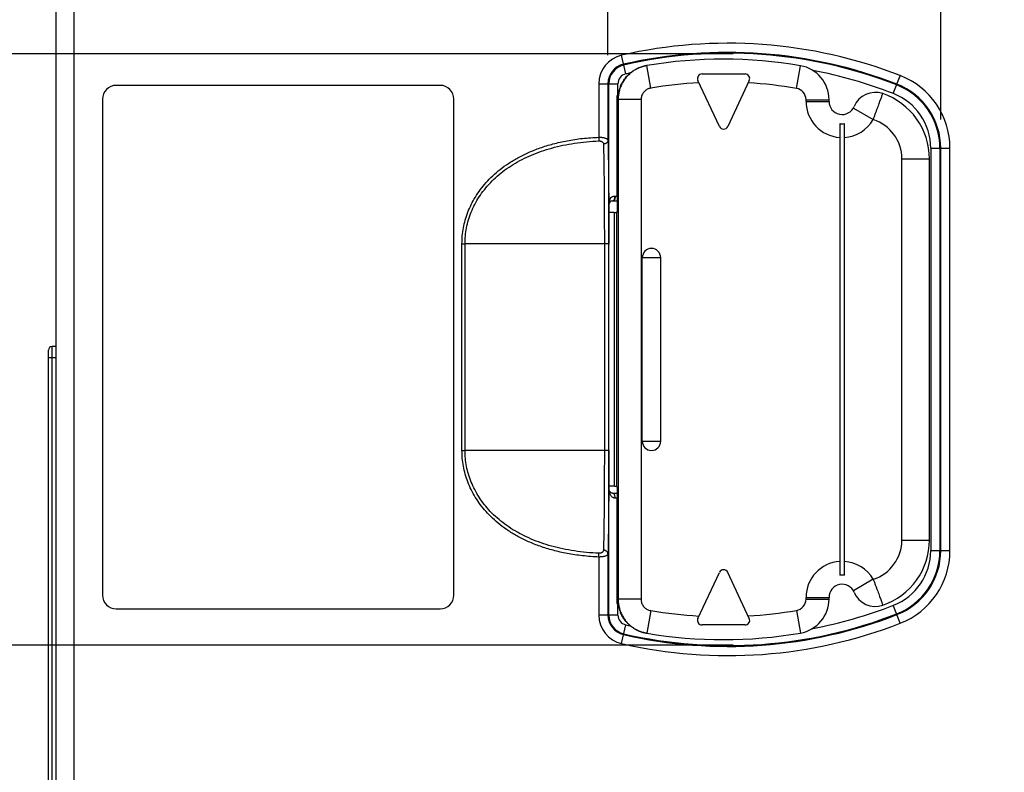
# Model space of a CAD drawing. Header units: inches. Extents: x 0 to 22, y 0 to 17.
# Tile 10 of 14: x 10.2 to 12.4, y 9.7 to 11.3. Entities that reach past the tile are written whole.
import ezdxf

# ---------------------------------------------------------------- set-up
doc = ezdxf.new("R2010")
doc.units = ezdxf.units.IN
doc.header["$LTSCALE"] = 1.21
doc.header["$MEASUREMENT"] = 0
doc.layers.get('0').update_dxf_attribs({"linetype": 'CONTINUOUS'})
doc.layers.add('DIMENSIONS', color=7, linetype='CONTINUOUS')
doc.styles.get("Standard").update_dxf_attribs({"font": 'txt', "width": 0.8})
doc.dimstyles.new('DIMSTYLE_1', dxfattribs={"dimtxt": 0.125, "dimasz": 0.18, "dimexe": 0.18, "dimexo": 0.0625, "dimgap": 0.09, "dimtad": 0, "dimtih": 1, "dimtoh": 1, "dimdec": 3, "dimzin": 4, "dimdsep": 46, "dimtxsty": 'STANDARD', "dimblk": '_FILLED', "dimblk1": '_FILLED', "dimblk2": '_FILLED', "dimcen": 0.09, "dimadec": 0, "dimazin": 0, "dimtp": 0.01, "dimtm": 0.01, "dimtfac": 1, "dimtdec": 3, "dimtofl": 0, "dimtmove": 0, "dimatfit": 3, "dimldrblk": '_FILLED', "dimfxl": 1, "dimtolj": 1, "dimtzin": 4, "dimarcsym": 0})

# ---------------------------------------------------------------- blocks, each defined once
blk = doc.blocks.new('_FILLED')
at = {"color": 0, "linetype": 'BYBLOCK'}
blk.add_solid([(0, 0), (-1, 0.174), (-1, -0.174)], dxfattribs=at)
blk = doc.blocks.new('*D1')
at = {"layer": 'DIMENSIONS', "color": 2, "linetype": 'CONTINUOUS'}
for p, q in [((10.4099, 12.2023), (8.6546, 12.2023)), ((8.7796, 12.2023), (8.7796, 9.5312)), ((8.7796, 8.0702), (8.7796, 9.2812)), ((10.2897, 8.0702), (8.6546, 8.0702))]:
    blk.add_line(p, q, dxfattribs=at)
at = {"layer": 'DIMENSIONS', "color": 2, "linetype": 'CONTINUOUS', "xscale": 0.18, "yscale": 0.18, "zscale": 0.18}
for p, rotation in [((8.7796, 12.2023), 90), ((8.7796, 8.0702), 270)]:
    blk.add_blockref('_FILLED', p, dxfattribs=dict(at, rotation=rotation))
at = {"layer": 'DIMENSIONS', "color": 2, "linetype": 'CONTINUOUS', "width": 0.8}
for s, p in [('[', (8.6921, 9.3437)), (']', (9.3921, 9.3437)), ('4.132', (8.0671, 9.3437)), ('104.96', (8.7921, 9.3437))]:
    blk.add_text(s, height=0.125, dxfattribs=at).set_placement(p)
blk = doc.blocks.new('*D6')
at = {"layer": 'DIMENSIONS', "color": 2, "linetype": 'CONTINUOUS'}
for p, q in [((11.4975, 11.2709), (11.4975, 14.5773)), ((12.2218, 11.1304), (12.2218, 14.5773)), ((11.4975, 14.4523), (11.1375, 14.4523)), ((12.2218, 14.4523), (12.5857, 14.4523))]:
    blk.add_line(p, q, dxfattribs=at)
at = {"layer": 'DIMENSIONS', "color": 2, "linetype": 'CONTINUOUS', "xscale": 0.18, "yscale": 0.18, "zscale": 0.18}
blk.add_blockref('_FILLED', (11.4975, 14.4523), dxfattribs=at)
at = {"layer": 'DIMENSIONS', "color": 2, "linetype": 'CONTINUOUS', "xscale": 0.18, "yscale": 0.18, "zscale": 0.18, "rotation": 180}
blk.add_blockref('_FILLED', (12.2218, 14.4523), dxfattribs=at)
at = {"layer": 'DIMENSIONS', "color": 2, "linetype": 'CONTINUOUS', "width": 0.8}
for s, p in [('.724', (12.6482, 14.3898)), ('[', (13.1732, 14.3898)), ('18.4', (13.2732, 14.3898)), (']', (13.6732, 14.3898))]:
    blk.add_text(s, height=0.125, dxfattribs=at).set_placement(p)
blk = doc.blocks.new('*D7')
at = {"layer": 'DIMENSIONS', "color": 2, "linetype": 'CONTINUOUS'}
for p, q in [((10.2966, 12.2569), (10.2966, 13.8273)), ((11.4975, 11.2709), (11.4975, 13.8273)), ((10.2966, 13.7023), (9.9602, 13.7023)), ((11.4975, 13.7023), (11.8575, 13.7023))]:
    blk.add_line(p, q, dxfattribs=at)
at = {"layer": 'DIMENSIONS', "color": 2, "linetype": 'CONTINUOUS', "xscale": 0.18, "yscale": 0.18, "zscale": 0.18}
blk.add_blockref('_FILLED', (10.2966, 13.7023), dxfattribs=at)
at = {"layer": 'DIMENSIONS', "color": 2, "linetype": 'CONTINUOUS', "xscale": 0.18, "yscale": 0.18, "zscale": 0.18, "rotation": 179.999998}
blk.add_blockref('_FILLED', (11.4975, 13.7023), dxfattribs=at)
at = {"layer": 'DIMENSIONS', "color": 2, "linetype": 'CONTINUOUS', "width": 0.8}
for s, p in [('1.201', (8.6727, 13.6398)), ('[', (9.2977, 13.6398)), ('30.5', (9.3977, 13.6398)), (']', (9.7977, 13.6398))]:
    blk.add_text(s, height=0.125, dxfattribs=at).set_placement(p)
blk = doc.blocks.new('*D8')
at = {"layer": 'DIMENSIONS', "color": 2, "linetype": 'CONTINUOUS'}
for p, q in [((10.4099, 12.2023), (9.4046, 12.2023)), ((9.5296, 12.2023), (9.5296, 11.8631)), ((9.5296, 11.2739), (9.5296, 11.6131)), ((11.7697, 11.2739), (9.4046, 11.2739))]:
    blk.add_line(p, q, dxfattribs=at)
at = {"layer": 'DIMENSIONS', "color": 2, "linetype": 'CONTINUOUS', "xscale": 0.18, "yscale": 0.18, "zscale": 0.18}
for p, rotation in [((9.5296, 12.2023), 90), ((9.5296, 11.2739), 270)]:
    blk.add_blockref('_FILLED', p, dxfattribs=dict(at, rotation=rotation))
at = {"layer": 'DIMENSIONS', "color": 2, "linetype": 'CONTINUOUS', "width": 0.8}
for s, p in [('[', (9.4421, 11.6756)), (']', (10.0421, 11.6756)), ('.928', (8.9171, 11.6756)), ('23.58', (9.5421, 11.6756))]:
    blk.add_text(s, height=0.125, dxfattribs=at).set_placement(p)
blk = doc.blocks.new('*D9')
at = {"layer": 'DIMENSIONS', "color": 2, "linetype": 'CONTINUOUS'}
for p, q in [((11.7697, 11.2739), (9.4046, 11.2739)), ((9.5296, 11.2739), (9.5296, 10.7549)), ((9.5296, 9.986), (9.5296, 10.5049)), ((11.7697, 9.986), (9.4046, 9.986))]:
    blk.add_line(p, q, dxfattribs=at)
at = {"layer": 'DIMENSIONS', "color": 2, "linetype": 'CONTINUOUS', "xscale": 0.18, "yscale": 0.18, "zscale": 0.18}
for p, rotation in [((9.5296, 11.2739), 90), ((9.5296, 9.986), 270)]:
    blk.add_blockref('_FILLED', p, dxfattribs=dict(at, rotation=rotation))
at = {"layer": 'DIMENSIONS', "color": 2, "linetype": 'CONTINUOUS', "width": 0.8}
for s, p in [('1.288', (8.8671, 10.5674)), ('[', (9.4921, 10.5674)), ('32.71', (9.5921, 10.5674)), (']', (10.0921, 10.5674))]:
    blk.add_text(s, height=0.125, dxfattribs=at).set_placement(p)

msp = doc.modelspace()

# ---------------------------------------------------------------- linework, layer by layer
at = {"color": 7, "linetype": 'CONTINUOUS'}
for p, q in [((10.2966, 8.0805), (10.2966, 12.1944)), ((10.3354, 8.1193), (10.3354, 12.1556)), ((11.5363, 11.2297), (11.5269, 11.2704)), ((11.5822, 11.2481), (11.5815, 11.248)), ((11.5905, 11.1988), (11.5822, 11.2481)), ((11.9078, 11.1984), (11.9162, 11.2477)), ((11.7401, 11.1153), (11.6933, 11.2157)), ((11.7023, 11.2299), (11.796, 11.2299)), ((11.805, 11.2157), (11.7582, 11.1153)), ((12.1186, 11.1871), (12.1337, 11.226)), ((11.1322, 11.2049), (10.4272, 11.2049)), ((11.4775, 11.2084), (11.4775, 11.0919)), ((11.4775, 11.2084), (11.5192, 11.2084)), ((11.4975, 11.2084), (11.4975, 11.0849)), ((11.4993, 10.9432), (11.4993, 11.2084)), ((11.5192, 11.185), (11.5192, 11.2084)), ((10.3972, 11.1749), (10.3972, 10.0949)), ((11.1622, 10.0949), (11.1622, 11.1749)), ((11.5172, 11.1823), (11.5189, 11.1849)), ((11.5172, 10.9637), (11.5172, 11.1823)), ((11.5189, 11.174), (11.5189, 11.1849)), ((11.5189, 11.1849), (11.5197, 11.1849)), ((11.5197, 11.1741), (11.5189, 11.174)), ((11.5197, 11.1741), (11.5197, 10.0858)), ((11.5696, 11.1741), (11.5197, 11.1741)), ((11.5696, 11.1741), (11.5696, 10.0858)), ((11.9286, 11.1699), (11.9286, 11.1737)), ((11.9286, 11.1737), (11.9786, 11.1737)), ((11.9286, 11.1699), (11.9786, 11.1699)), ((11.9786, 11.1699), (11.9786, 11.1737)), ((12.0317, 11.1556), (12.075, 11.1305)), ((12.0021, 11.1217), (12.0021, 10.1382)), ((12.0121, 10.1382), (12.0121, 11.1217)), ((11.4775, 11.0919), (11.4778, 11.0838)), ((12.2001, 11.0679), (12.2001, 10.1919)), ((12.2001, 11.0679), (12.2418, 11.0679)), ((12.2201, 11.0679), (12.2201, 10.1919)), ((12.2218, 10.1919), (12.2218, 11.0679)), ((12.2418, 10.1919), (12.2418, 11.0679)), ((12.1372, 10.2149), (12.1372, 11.0449)), ((12.1372, 11.0449), (12.1972, 11.0449)), ((12.1972, 10.2149), (12.1972, 11.0449)), ((11.5022, 10.9525), (11.5023, 10.9526)), ((11.5089, 10.9536), (11.5083, 10.9536)), ((11.5083, 10.9536), (11.5083, 10.9536)), ((11.5089, 10.9536), (11.5098, 10.9537)), ((11.5089, 10.9536), (11.5089, 10.9536)), ((11.5098, 10.9537), (11.5172, 10.9537)), ((11.5172, 10.9622), (11.5172, 10.9299)), ((11.4993, 10.9432), (11.4994, 10.9434)), ((11.4994, 10.9434), (11.4994, 10.9438)), ((11.4994, 10.9434), (11.4994, 10.9434)), ((11.4994, 10.3265), (11.4994, 10.9434)), ((11.5007, 10.9482), (11.5006, 10.9481)), ((11.5016, 10.9507), (11.5018, 10.9514)), ((11.5111, 10.9281), (11.4994, 10.9281)), ((11.5111, 10.9281), (11.5111, 10.3318)), ((11.5172, 10.9299), (11.5161, 10.9284)), ((11.5161, 10.9284), (11.5161, 10.3315)), ((11.1797, 10.4099), (11.1797, 10.8599)), ((11.1797, 10.8599), (11.1863, 10.8599)), ((11.1863, 10.4099), (11.1863, 10.8599)), ((11.4896, 10.8599), (11.4896, 10.41)), ((11.4994, 10.8599), (11.4896, 10.8599)), ((11.5722, 10.4299), (11.5722, 10.8299)), ((11.5722, 10.8299), (11.6122, 10.8299)), ((11.6122, 10.4299), (11.6122, 10.8299)), ((10.2874, 8.8201), (10.2874, 10.6362)), ((10.2966, 10.6362), (10.2874, 10.6362)), ((10.2796, 8.828), (10.2796, 10.6284)), ((10.2796, 10.6126), (10.2966, 10.6126)), ((11.5722, 10.4299), (11.6122, 10.4299)), ((11.1797, 10.4099), (11.1863, 10.4099)), ((11.4994, 10.4099), (11.4896, 10.4099)), ((11.5111, 10.3318), (11.4994, 10.3318)), ((11.5172, 10.3299), (11.5161, 10.3315)), ((11.4993, 10.0515), (11.4993, 10.3267)), ((11.4993, 10.3267), (11.4994, 10.3265)), ((11.4995, 10.3253), (11.4994, 10.3265)), ((11.4994, 10.3265), (11.4994, 10.3265)), ((11.5008, 10.3216), (11.5007, 10.3217)), ((11.5172, 10.3162), (11.5098, 10.3162)), ((11.5172, 10.3299), (11.5172, 10.3076)), ((11.5172, 10.0776), (11.5172, 10.3062)), ((12.1372, 10.2149), (12.1972, 10.2149)), ((11.4775, 10.1779), (11.4778, 10.1861)), ((11.4975, 10.185), (11.4975, 10.0515)), ((12.2001, 10.1919), (12.2418, 10.1919)), ((11.4775, 10.1779), (11.4775, 10.0515)), ((11.6933, 10.0442), (11.7401, 10.1445)), ((11.805, 10.0442), (11.7582, 10.1445)), ((12.075, 10.1293), (12.0317, 10.1043)), ((11.5189, 10.0749), (11.5172, 10.0776)), ((11.5189, 10.0859), (11.5189, 10.0749)), ((11.5189, 10.0859), (11.5197, 10.0858)), ((11.5189, 10.0749), (11.5197, 10.0749)), ((11.5192, 10.0515), (11.5192, 10.0749)), ((11.5696, 10.0858), (11.5197, 10.0858)), ((11.9286, 10.0862), (11.9286, 10.0899)), ((11.9286, 10.0899), (11.9786, 10.0899)), ((11.9286, 10.0862), (11.9786, 10.0862)), ((11.9786, 10.0862), (11.9786, 10.0899)), ((10.4272, 10.0649), (11.1322, 10.0649)), ((11.5905, 10.0611), (11.5822, 10.0118)), ((11.9078, 10.0615), (11.9162, 10.0122)), ((12.1337, 10.0339), (12.1186, 10.0728)), ((11.5192, 10.0515), (11.4775, 10.0515)), ((11.5269, 9.9895), (11.5363, 10.0302)), ((11.5815, 10.0119), (11.5822, 10.0118)), ((11.796, 10.0299), (11.7023, 10.0299))]:
    msp.add_line(p, q, dxfattribs=at)
for points in [[(11.5018, 10.9514), (11.502, 10.9521), (11.5022, 10.9525)], [(11.5023, 10.9526), (11.5023, 10.9526), (11.5025, 10.9527), (11.5031, 10.953), (11.5041, 10.9532), (11.5053, 10.9534), (11.5069, 10.9535), (11.5083, 10.9536)], [(11.4994, 10.9438), (11.4996, 10.9452), (11.4999, 10.9464), (11.5003, 10.9475), (11.5006, 10.9481)], [(11.5006, 10.9481), (11.5013, 10.9497), (11.5016, 10.9507)], [(11.5001, 10.323), (11.4997, 10.3241), (11.4995, 10.3253)], [(11.5008, 10.3216), (11.5005, 10.3221), (11.5001, 10.323)], [(11.5098, 10.3162), (11.5092, 10.3162), (11.5083, 10.3163)]]:
    msp.add_lwpolyline(points, dxfattribs=at)
for centre, radius, start, end in [((11.7582, 10.2619), 1.0347, 68.7151, 102.9136), ((11.7582, 10.2619), 1.0147, 68.7151, 102.9136), ((11.7582, 10.2619), 1.0129, 68.7151, 102.9136), ((11.5412, 11.2084), 0.0637, 102.9136, 180), ((11.7479, 10.2619), 1, 80.3094, 99.5341), ((11.5412, 11.2084), 0.0437, 102.9136, 180), ((11.5412, 11.2084), 0.0419, 102.9136, 180), ((11.7582, 10.2619), 0.9929, 102.3318, 102.9136), ((11.9036, 11.1737), 0.075, 0, 80.3094), ((11.7582, 10.2619), 0.9929, 68.7151, 79.2675), ((11.5412, 11.2084), 0.0219, 102.9136, 180), ((11.7479, 10.2619), 0.95, 93.1456, 99.5341), ((11.7023, 11.2199), 0.01, 90, 205), ((11.796, 11.2199), 0.01, 335, 90), ((11.7479, 10.2619), 0.95, 80.3094, 86.7016), ((12.0722, 11.0679), 0.1697, 0, 68.7151), ((10.4272, 11.1749), 0.03, 90, 180), ((11.1322, 11.1749), 0.03, 0, 90), ((11.9036, 11.1737), 0.025, 0, 80.3094), ((12.0794, 11.1396), 0.05, 71.1575, 157.2483), ((12.0722, 11.0679), 0.1479, 0, 68.7151), ((12.0722, 11.0679), 0.1497, 0, 68.7151), ((12.0071, 11.1699), 0.0785, 180, 266.3481), ((12.0071, 11.1699), 0.0285, 180, 337.2483), ((12.0472, 11.0449), 0.15, 0, 71.1575), ((12.0722, 11.0679), 0.1279, 0, 68.7151), ((12.0071, 11.1699), 0.0785, 273.6519, 329.8724), ((12.0472, 11.0449), 0.09, 0, 72.0075), ((11.7492, 11.1196), 0.01, 205, 335), ((12.0071, 11.1699), 0.0485, 264.0827, 275.9173), ((11.5922, 10.8299), 0.02, 0, 180), ((10.2874, 10.6284), 0.00787, 90, 180), ((11.5922, 10.4299), 0.02, 180, 360), ((12.0472, 10.2149), 0.09, 287.9925, 360), ((12.0472, 10.2149), 0.15, 288.8425, 360), ((12.0722, 10.1919), 0.1279, 291.2849, 360), ((12.0722, 10.1919), 0.1479, 291.2849, 360), ((12.0722, 10.1919), 0.1497, 291.2849, 360), ((12.0722, 10.1919), 0.1697, 291.2849, 360), ((12.0071, 10.0899), 0.0785, 93.6519, 180), ((12.0071, 10.0899), 0.0785, 30.1276, 86.3481), ((11.7492, 10.1403), 0.01, 25, 155), ((12.0071, 10.0899), 0.0485, 84.0827, 95.9173), ((12.0071, 10.0899), 0.0285, 22.7517, 180), ((10.4272, 10.0949), 0.03, 180, 270), ((11.1322, 10.0949), 0.03, 270, 360), ((12.0794, 10.1203), 0.05, 202.7517, 288.8425), ((11.9036, 10.0862), 0.025, 279.6906, 360), ((11.9036, 10.0862), 0.075, 279.6906, 360), ((11.7582, 10.9979), 1.0147, 257.0864, 291.2849), ((11.7582, 10.9979), 1.0129, 257.0864, 291.2849), ((11.7479, 10.998), 0.95, 260.4659, 266.8544), ((11.7479, 10.998), 0.95, 273.2984, 279.6906), ((11.7582, 10.9979), 0.9929, 280.7325, 291.2849), ((11.5412, 10.0515), 0.0637, 180, 257.0864), ((11.5412, 10.0515), 0.0437, 180, 257.0864), ((11.5412, 10.0515), 0.0419, 180, 257.0864), ((11.5412, 10.0515), 0.0219, 180, 257.0864), ((11.7582, 10.9979), 1.0347, 257.0864, 291.2849), ((11.7582, 10.9979), 0.9929, 257.0864, 257.6682), ((11.7023, 10.0399), 0.01, 155, 270), ((11.796, 10.0399), 0.01, 270, 25), ((11.7479, 10.998), 1, 260.4659, 279.6906)]:
    msp.add_arc(centre, radius, start, end, dxfattribs=at)
for points, knots in [([(11.5822, 11.2481), (11.5793, 11.2476), (11.5736, 11.2463), (11.5653, 11.2434), (11.5574, 11.2395), (11.5501, 11.2347), (11.5433, 11.229), (11.5372, 11.2227), (11.532, 11.2157), (11.5276, 11.2081), (11.5241, 11.2), (11.5215, 11.1916), (11.52, 11.1829), (11.5197, 11.1771), (11.5197, 11.1741)], [0, 0, 0, 0, 0.083405, 0.166802, 0.250173, 0.333539, 0.41688, 0.50016, 0.583417, 0.666691, 0.749977, 0.833279, 0.916626, 1, 1, 1, 1]), ([(11.5251, 11.2039), (11.5262, 11.2065), (11.5287, 11.2114), (11.5332, 11.2183), (11.5385, 11.2248), (11.5444, 11.2306), (11.5509, 11.2357), (11.558, 11.24), (11.5655, 11.2436), (11.5733, 11.2463), (11.5787, 11.2475), (11.5815, 11.248)], [0, 0, 0, 0, 0.111067, 0.222108, 0.333205, 0.444321, 0.555411, 0.666558, 0.777716, 0.888836, 1, 1, 1, 1]), ([(11.5251, 11.2039), (11.5246, 11.2028), (11.5237, 11.2006), (11.5226, 11.1973), (11.5216, 11.1943), (11.5208, 11.1915), (11.5202, 11.1891), (11.5197, 11.1871), (11.5195, 11.1859), (11.5194, 11.1854)], [0, 0, 0, 0, 0.189935, 0.368686, 0.533772, 0.682364, 0.811438, 0.918283, 1, 1, 1, 1]), ([(11.5905, 11.1988), (11.5892, 11.1986), (11.5867, 11.198), (11.5831, 11.1964), (11.5798, 11.1944), (11.5768, 11.1918), (11.5743, 11.1888), (11.5722, 11.1854), (11.5707, 11.1818), (11.5698, 11.178), (11.5696, 11.1754), (11.5696, 11.1741)], [0, 0, 0, 0, 0.110366, 0.221703, 0.333199, 0.444579, 0.556005, 0.667316, 0.778674, 0.889827, 1, 1, 1, 1]), ([(11.5189, 11.174), (11.5189, 11.1752), (11.519, 11.1777), (11.5192, 11.181), (11.5194, 11.183), (11.5195, 11.1839)], [0, 0, 0, 0, 0.369781, 0.739546, 1, 1, 1, 1]), ([(12.075, 11.1305), (12.0758, 11.1328), (12.0774, 11.1373), (12.0799, 11.144), (12.0823, 11.1504), (12.0845, 11.1566), (12.0867, 11.1624), (12.0886, 11.1677), (12.0904, 11.1725), (12.0919, 11.1767), (12.0932, 11.1802), (12.0942, 11.183), (12.0949, 11.185), (12.0953, 11.1862), (12.0955, 11.1868), (12.0956, 11.1869)], [0, 0, 0, 0, 0.120607, 0.239413, 0.354638, 0.464614, 0.567792, 0.662732, 0.748097, 0.822632, 0.885206, 0.934869, 0.970874, 0.992693, 1, 1, 1, 1]), ([(11.1797, 10.8599), (11.1797, 10.8657), (11.1802, 10.8772), (11.1826, 10.8945), (11.1866, 10.9118), (11.1923, 10.9289), (11.1997, 10.9456), (11.2087, 10.962), (11.2195, 10.978), (11.2321, 10.9934), (11.2465, 11.0082), (11.2629, 11.0223), (11.2813, 11.0356), (11.3019, 11.0479), (11.3248, 11.0592), (11.3503, 11.0693), (11.3784, 11.0779), (11.4093, 11.0849), (11.4426, 11.0898), (11.4657, 11.0915), (11.4775, 11.0919)], [0, 0, 0, 0, 0.041161, 0.082911, 0.12527, 0.168258, 0.211938, 0.256587, 0.302514, 0.349987, 0.399268, 0.450747, 0.504838, 0.562067, 0.622985, 0.688239, 0.758462, 0.834141, 0.914896, 1, 1, 1, 1]), ([(11.1863, 10.8599), (11.1863, 10.8658), (11.1868, 10.8774), (11.1894, 10.8949), (11.1937, 10.9122), (11.1997, 10.9292), (11.2074, 10.9459), (11.2169, 10.9623), (11.2283, 10.9781), (11.2415, 10.9933), (11.2565, 11.0077), (11.2732, 11.021), (11.2912, 11.0331), (11.3105, 11.0439), (11.331, 11.0535), (11.3527, 11.0618), (11.3755, 11.0688), (11.3997, 11.0747), (11.4249, 11.0792), (11.4511, 11.0823), (11.4688, 11.0835), (11.4778, 11.0838)], [0, 0, 0, 0, 0.042951, 0.08614, 0.129774, 0.174048, 0.21918, 0.265453, 0.313156, 0.36258, 0.41374, 0.466216, 0.519667, 0.573965, 0.62926, 0.686048, 0.744755, 0.805727, 0.868854, 0.933735, 1, 1, 1, 1]), ([(11.4775, 11.0919), (11.4785, 11.092), (11.4805, 11.0919), (11.4834, 11.0918), (11.4862, 11.0914), (11.4888, 11.0909), (11.4912, 11.0903), (11.4933, 11.0895), (11.495, 11.0885), (11.4963, 11.0874), (11.4972, 11.0863), (11.4975, 11.0854), (11.4975, 11.0849)], [0, 0, 0, 0, 0.132609, 0.262831, 0.388488, 0.507451, 0.617647, 0.717182, 0.804615, 0.879488, 0.943175, 1, 1, 1, 1]), ([(11.4778, 11.0838), (11.4784, 11.0838), (11.4795, 11.0838), (11.4812, 11.0835), (11.4828, 11.0831), (11.4843, 11.0824), (11.4856, 11.0814), (11.4867, 11.0802), (11.4875, 11.0787), (11.4876, 11.0776), (11.4877, 11.077)], [0, 0, 0, 0, 0.128156, 0.255565, 0.381639, 0.50625, 0.629428, 0.751697, 0.874559, 1, 1, 1, 1]), ([(11.4975, 11.0849), (11.4975, 11.0844), (11.4973, 11.0834), (11.4968, 11.0819), (11.4958, 11.0805), (11.4946, 11.0794), (11.4931, 11.0784), (11.4914, 11.0776), (11.4896, 11.0772), (11.4883, 11.077), (11.4877, 11.077)], [0, 0, 0, 0, 0.110175, 0.223027, 0.340342, 0.463098, 0.591401, 0.724579, 0.861345, 1, 1, 1, 1]), ([(11.4975, 11.0849), (11.4976, 11.0799), (11.4978, 11.0693), (11.4981, 11.0527), (11.4984, 11.0348), (11.4986, 11.0156), (11.4988, 10.9953), (11.499, 10.9741), (11.4991, 10.9567), (11.4992, 10.9464), (11.4992, 10.9434)], [0, 0, 0, 0, 0.1067, 0.224171, 0.351472, 0.487462, 0.630906, 0.780823, 0.936499, 1, 1, 1, 1]), ([(11.4877, 11.077), (11.4878, 11.0721), (11.488, 11.0619), (11.4883, 11.0458), (11.4885, 11.0285), (11.4888, 11.0101), (11.489, 10.9906), (11.4892, 10.9702), (11.4893, 10.9491), (11.4894, 10.9274), (11.4895, 10.9051), (11.4896, 10.8826), (11.4896, 10.8675), (11.4896, 10.8599)], [0, 0, 0, 0, 0.067729, 0.141792, 0.221669, 0.306839, 0.396755, 0.490817, 0.588369, 0.688742, 0.791266, 0.895251, 1, 1, 1, 1]), ([(11.4995, 10.9466), (11.4996, 10.9478), (11.5, 10.9499), (11.5006, 10.9519), (11.501, 10.9529)], [0, 0, 0, 0, 0.517633, 1, 1, 1, 1]), ([(11.501, 10.9529), (11.5011, 10.9538), (11.5015, 10.9556), (11.5022, 10.9579), (11.5031, 10.9597), (11.5043, 10.9611), (11.5057, 10.9622), (11.5074, 10.9629), (11.5094, 10.9634), (11.5109, 10.9635), (11.5116, 10.9636)], [0, 0, 0, 0, 0.169754, 0.310877, 0.429018, 0.533217, 0.6339, 0.741779, 0.864735, 1, 1, 1, 1]), ([(11.501, 10.9529), (11.5012, 10.9527), (11.5014, 10.9523), (11.5016, 10.9518), (11.5016, 10.9515)], [0, 0, 0, 0, 0.488253, 1, 1, 1, 1]), ([(11.5012, 10.952), (11.5013, 10.9517), (11.5013, 10.951), (11.5013, 10.9504), (11.5013, 10.9501)], [0, 0, 0, 0, 0.498088, 1, 1, 1, 1]), ([(11.5103, 10.9554), (11.5102, 10.9551), (11.5099, 10.9545), (11.5094, 10.9541), (11.5092, 10.9539)], [0, 0, 0, 0, 0.543689, 1, 1, 1, 1]), ([(11.5103, 10.9554), (11.5103, 10.9551), (11.5103, 10.9546), (11.5099, 10.9541), (11.5096, 10.9539), (11.5094, 10.9538)], [0, 0, 0, 0, 0.408176, 0.70325, 1, 1, 1, 1]), ([(11.5118, 10.9636), (11.5119, 10.9631), (11.5116, 10.962), (11.5117, 10.9603), (11.5115, 10.9588), (11.5112, 10.9574), (11.5109, 10.9562), (11.5106, 10.9554), (11.5103, 10.9551)], [0, 0, 0, 0, 0.194788, 0.380418, 0.556022, 0.716166, 0.857415, 1, 1, 1, 1]), ([(11.5129, 10.9637), (11.5129, 10.963), (11.5129, 10.9617), (11.5127, 10.9599), (11.5124, 10.9581), (11.5121, 10.9566), (11.5116, 10.9554), (11.5111, 10.9545), (11.5106, 10.954), (11.5104, 10.9539)], [0, 0, 0, 0, 0.189143, 0.371568, 0.540969, 0.691772, 0.819594, 0.921983, 1, 1, 1, 1]), ([(11.5116, 10.9636), (11.5118, 10.9636), (11.512, 10.9637), (11.5125, 10.9637), (11.5128, 10.9637), (11.5129, 10.9637)], [0, 0, 0, 0, 0.328338, 0.632807, 1, 1, 1, 1]), ([(11.5129, 10.9637), (11.5134, 10.9637), (11.5143, 10.9637), (11.5157, 10.9637), (11.5167, 10.9637), (11.5172, 10.9637)], [0, 0, 0, 0, 0.327843, 0.661753, 1, 1, 1, 1]), ([(11.5172, 10.9637), (11.5172, 10.9635), (11.5172, 10.963), (11.5172, 10.9625), (11.5172, 10.9622)], [0, 0, 0, 0, 0.501389, 1, 1, 1, 1]), ([(11.4992, 10.9434), (11.4992, 10.9388), (11.4993, 10.9265), (11.4994, 10.9064), (11.4994, 10.883), (11.4994, 10.8673), (11.4994, 10.8594)], [0, 0, 0, 0, 0.163435, 0.439415, 0.718167, 1, 1, 1, 1]), ([(11.4994, 10.944), (11.4994, 10.9441), (11.4995, 10.9444), (11.4995, 10.9448), (11.4996, 10.9451)], [0, 0, 0, 0, 0.284197, 1, 1, 1, 1]), ([(11.4995, 10.945), (11.4996, 10.9455), (11.4998, 10.9463), (11.5001, 10.947), (11.5002, 10.9472)], [0, 0, 0, 0, 0.737886, 1, 1, 1, 1]), ([(11.4996, 10.9452), (11.4996, 10.9452), (11.4997, 10.9455), (11.4998, 10.9459), (11.4999, 10.9463), (11.4999, 10.9463)], [0, 0, 0, 0, 0.044806, 0.895821, 1, 1, 1, 1]), ([(11.5, 10.9467), (11.5001, 10.9468), (11.5001, 10.9471), (11.5002, 10.9473), (11.5003, 10.9474)], [0, 0, 0, 0, 0.726609, 1, 1, 1, 1]), ([(11.5016, 10.9515), (11.5017, 10.9512), (11.5017, 10.9509), (11.5016, 10.9507), (11.5016, 10.9507)], [0, 0, 0, 0, 0.980537, 1, 1, 1, 1]), ([(11.5111, 10.9281), (11.5115, 10.9281), (11.5122, 10.9281), (11.5132, 10.9281), (11.5141, 10.9282), (11.5149, 10.9282), (11.5155, 10.9282), (11.5158, 10.9283), (11.5161, 10.9283), (11.5161, 10.9284)], [0, 0, 0, 0, 0.21696, 0.42325, 0.610004, 0.767038, 0.888042, 0.966493, 1, 1, 1, 1]), ([(11.4896, 10.8599), (11.4785, 10.8599), (11.4565, 10.86), (11.4236, 10.8599), (11.391, 10.8599), (11.359, 10.8599), (11.3277, 10.8599), (11.2973, 10.8599), (11.2678, 10.8599), (11.2395, 10.8599), (11.2124, 10.86), (11.1948, 10.8599), (11.1863, 10.8599)], [0, 0, 0, 0, 0.109331, 0.217992, 0.32544, 0.431139, 0.534562, 0.635193, 0.732528, 0.826082, 0.915389, 1, 1, 1, 1]), ([(11.4775, 10.1779), (11.4657, 10.1784), (11.4426, 10.1801), (11.4093, 10.185), (11.3785, 10.1919), (11.3503, 10.2006), (11.3248, 10.2107), (11.3019, 10.222), (11.2812, 10.2343), (11.2628, 10.2476), (11.2464, 10.2618), (11.232, 10.2766), (11.2194, 10.292), (11.2086, 10.308), (11.1996, 10.3244), (11.1922, 10.3412), (11.1866, 10.3582), (11.1826, 10.3755), (11.1802, 10.3927), (11.1797, 10.4042), (11.1797, 10.4099)], [0, 0, 0, 0, 0.085079, 0.165737, 0.241422, 0.311736, 0.377035, 0.438016, 0.495292, 0.549451, 0.600973, 0.650329, 0.697831, 0.743776, 0.788458, 0.832185, 0.875148, 0.9174, 0.959001, 1, 1, 1, 1]), ([(11.4896, 10.41), (11.4785, 10.41), (11.4565, 10.4099), (11.4236, 10.4099), (11.391, 10.4099), (11.359, 10.4099), (11.3277, 10.4099), (11.2973, 10.4099), (11.2678, 10.4099), (11.2395, 10.4099), (11.2124, 10.4099), (11.1948, 10.4099), (11.1863, 10.4099)], [0, 0, 0, 0, 0.109331, 0.217991, 0.325439, 0.431138, 0.53456, 0.63519, 0.732525, 0.82608, 0.915387, 1, 1, 1, 1]), ([(11.4778, 10.1861), (11.4688, 10.1864), (11.4509, 10.1876), (11.4246, 10.1908), (11.3992, 10.1953), (11.375, 10.2012), (11.352, 10.2083), (11.3303, 10.2167), (11.3099, 10.2263), (11.2907, 10.2371), (11.2727, 10.2492), (11.2562, 10.2625), (11.2412, 10.2769), (11.228, 10.2921), (11.2167, 10.308), (11.2072, 10.3243), (11.1996, 10.3409), (11.1936, 10.3579), (11.1894, 10.3751), (11.1868, 10.3925), (11.1863, 10.4041), (11.1863, 10.4099)], [0, 0, 0, 0, 0.066746, 0.131994, 0.195442, 0.256755, 0.315687, 0.37256, 0.427819, 0.481883, 0.535121, 0.587421, 0.638435, 0.68789, 0.735617, 0.781728, 0.826637, 0.870705, 0.914149, 0.957183, 1, 1, 1, 1]), ([(11.4896, 10.41), (11.4896, 10.4024), (11.4896, 10.3873), (11.4895, 10.3648), (11.4894, 10.3426), (11.4893, 10.3208), (11.4892, 10.2997), (11.489, 10.2793), (11.4888, 10.2598), (11.4885, 10.2414), (11.4883, 10.2241), (11.488, 10.208), (11.4878, 10.1978), (11.4877, 10.1929)], [0, 0, 0, 0, 0.104745, 0.208686, 0.311143, 0.411456, 0.508983, 0.603059, 0.693019, 0.778244, 0.858171, 0.932266, 1, 1, 1, 1]), ([(11.4994, 10.4105), (11.4994, 10.4026), (11.4994, 10.3869), (11.4994, 10.3635), (11.4993, 10.3434), (11.4992, 10.3311), (11.4992, 10.3265)], [0, 0, 0, 0, 0.281799, 0.560459, 0.836328, 1, 1, 1, 1]), ([(11.5161, 10.3315), (11.5161, 10.3316), (11.5158, 10.3316), (11.5155, 10.3317), (11.5149, 10.3317), (11.5141, 10.3317), (11.5132, 10.3318), (11.5122, 10.3318), (11.5115, 10.3318), (11.5111, 10.3318)], [0, 0, 0, 0, 0.033507, 0.111958, 0.232962, 0.389996, 0.57675, 0.78304, 1, 1, 1, 1]), ([(11.4992, 10.3265), (11.4992, 10.3235), (11.4991, 10.3132), (11.499, 10.2958), (11.4988, 10.2746), (11.4986, 10.2543), (11.4984, 10.2351), (11.4981, 10.2172), (11.4978, 10.2006), (11.4976, 10.19), (11.4975, 10.185)], [0, 0, 0, 0, 0.063307, 0.218969, 0.368909, 0.512397, 0.648435, 0.775779, 0.893283, 1, 1, 1, 1]), ([(11.4995, 10.3254), (11.4995, 10.3255), (11.4994, 10.3259), (11.4994, 10.3262), (11.4994, 10.3265)], [0, 0, 0, 0, 0.183061, 1, 1, 1, 1]), ([(11.4997, 10.3243), (11.4996, 10.3245), (11.4996, 10.3247), (11.4995, 10.325), (11.4995, 10.3251)], [0, 0, 0, 0, 0.437538, 1, 1, 1, 1]), ([(11.5, 10.3233), (11.4999, 10.3234), (11.4998, 10.3236), (11.4998, 10.3239), (11.4998, 10.3239)], [0, 0, 0, 0, 0.589534, 1, 1, 1, 1]), ([(11.5129, 10.3062), (11.5124, 10.3062), (11.5112, 10.3063), (11.5094, 10.3068), (11.5077, 10.3078), (11.5059, 10.3091), (11.5042, 10.3109), (11.5027, 10.3132), (11.5014, 10.3158), (11.5004, 10.3186), (11.4999, 10.3205), (11.4998, 10.3214)], [0, 0, 0, 0, 0.077279, 0.161186, 0.253423, 0.355065, 0.467289, 0.591537, 0.729485, 0.88313, 1, 1, 1, 1]), ([(11.5083, 10.3163), (11.5079, 10.3164), (11.507, 10.3166), (11.5055, 10.3171), (11.504, 10.3179), (11.5026, 10.319), (11.5016, 10.3203), (11.501, 10.3212), (11.5008, 10.3216)], [0, 0, 0, 0, 0.121451, 0.303189, 0.488288, 0.672282, 0.851441, 1, 1, 1, 1]), ([(11.5129, 10.3062), (11.5129, 10.3068), (11.5129, 10.3081), (11.5127, 10.31), (11.5124, 10.3117), (11.5121, 10.3133), (11.5116, 10.3145), (11.5111, 10.3154), (11.5105, 10.316), (11.51, 10.3162), (11.5098, 10.3162)], [0, 0, 0, 0, 0.179051, 0.351746, 0.512117, 0.654885, 0.775903, 0.872845, 0.946713, 1, 1, 1, 1]), ([(11.5172, 10.3062), (11.5167, 10.3062), (11.5157, 10.3062), (11.5143, 10.3062), (11.5134, 10.3062), (11.5129, 10.3062)], [0, 0, 0, 0, 0.338246, 0.672155, 1, 1, 1, 1]), ([(11.5172, 10.3076), (11.5172, 10.3074), (11.5172, 10.3069), (11.5172, 10.3064), (11.5172, 10.3062)], [0, 0, 0, 0, 0.499771, 1, 1, 1, 1]), ([(11.4975, 10.185), (11.4975, 10.1845), (11.4972, 10.1836), (11.4963, 10.1824), (11.495, 10.1814), (11.4933, 10.1804), (11.4912, 10.1796), (11.4888, 10.179), (11.4862, 10.1785), (11.4834, 10.1781), (11.4805, 10.1779), (11.4785, 10.1779), (11.4775, 10.1779)], [0, 0, 0, 0, 0.056908, 0.120687, 0.195637, 0.283116, 0.382691, 0.492943, 0.612005, 0.737677, 0.867718, 1, 1, 1, 1]), ([(11.4877, 10.1929), (11.4876, 10.1923), (11.4875, 10.1912), (11.4867, 10.1897), (11.4856, 10.1885), (11.4843, 10.1875), (11.4828, 10.1868), (11.4812, 10.1863), (11.4795, 10.1861), (11.4784, 10.1861), (11.4778, 10.1861)], [0, 0, 0, 0, 0.125798, 0.24876, 0.3711, 0.49441, 0.61912, 0.745348, 0.873432, 1, 1, 1, 1]), ([(11.4975, 10.185), (11.4975, 10.1855), (11.4973, 10.1865), (11.4968, 10.188), (11.4958, 10.1893), (11.4946, 10.1905), (11.4931, 10.1915), (11.4914, 10.1922), (11.4896, 10.1927), (11.4883, 10.1928), (11.4877, 10.1929)], [0, 0, 0, 0, 0.110181, 0.223038, 0.340357, 0.463113, 0.591416, 0.72459, 0.861351, 1, 1, 1, 1]), ([(12.075, 10.1293), (12.0758, 10.1271), (12.0774, 10.1226), (12.0799, 10.1159), (12.0823, 10.1095), (12.0845, 10.1033), (12.0867, 10.0975), (12.0886, 10.0922), (12.0904, 10.0874), (12.0919, 10.0832), (12.0932, 10.0797), (12.0942, 10.0769), (12.0949, 10.0749), (12.0953, 10.0737), (12.0955, 10.0731), (12.0956, 10.073)], [0, 0, 0, 0, 0.120653, 0.239513, 0.354803, 0.464851, 0.568079, 0.663, 0.748285, 0.822741, 0.885264, 0.934889, 0.970877, 0.992693, 1, 1, 1, 1]), ([(11.5195, 10.076), (11.5194, 10.0769), (11.5192, 10.0789), (11.519, 10.0822), (11.5189, 10.0847), (11.5189, 10.0859)], [0, 0, 0, 0, 0.260454, 0.630219, 1, 1, 1, 1]), ([(11.5194, 10.0745), (11.5195, 10.0739), (11.5197, 10.0727), (11.5202, 10.0708), (11.5208, 10.0683), (11.5216, 10.0656), (11.5226, 10.0625), (11.5237, 10.0593), (11.5246, 10.0571), (11.5251, 10.056)], [0, 0, 0, 0, 0.081717, 0.188562, 0.317636, 0.466228, 0.631314, 0.810065, 1, 1, 1, 1]), ([(11.5197, 10.0858), (11.5197, 10.0828), (11.52, 10.077), (11.5215, 10.0683), (11.5241, 10.0599), (11.5276, 10.0518), (11.532, 10.0442), (11.5372, 10.0372), (11.5433, 10.0308), (11.5501, 10.0252), (11.5574, 10.0204), (11.5653, 10.0165), (11.5736, 10.0136), (11.5793, 10.0123), (11.5822, 10.0118)], [0, 0, 0, 0, 0.083374, 0.166721, 0.250023, 0.333309, 0.416583, 0.49984, 0.58312, 0.666461, 0.749827, 0.833198, 0.916595, 1, 1, 1, 1]), ([(11.5696, 10.0858), (11.5696, 10.0845), (11.5698, 10.0819), (11.5707, 10.0781), (11.5722, 10.0744), (11.5743, 10.0711), (11.5768, 10.0681), (11.5798, 10.0655), (11.5831, 10.0635), (11.5867, 10.0619), (11.5892, 10.0613), (11.5905, 10.0611)], [0, 0, 0, 0, 0.110173, 0.221326, 0.332684, 0.443995, 0.555421, 0.666801, 0.778297, 0.889634, 1, 1, 1, 1]), ([(11.5815, 10.0119), (11.5787, 10.0124), (11.5733, 10.0136), (11.5655, 10.0163), (11.558, 10.0199), (11.5509, 10.0242), (11.5444, 10.0293), (11.5385, 10.0351), (11.5332, 10.0415), (11.5287, 10.0485), (11.5262, 10.0534), (11.5251, 10.056)], [0, 0, 0, 0, 0.111164, 0.222284, 0.333442, 0.444589, 0.555679, 0.666795, 0.777892, 0.888933, 1, 1, 1, 1])]:
    msp.add_open_spline(points, degree=3, knots=knots, dxfattribs=at)
for points in [[(11.5194, 11.1854), (11.5193, 11.1853), (11.5193, 11.1851), (11.5192, 11.1849)], [(11.5195, 11.1839), (11.5196, 11.1842), (11.5196, 11.1845), (11.5197, 11.1848)], [(11.5197, 11.1848), (11.5197, 11.1849), (11.5197, 11.1849), (11.5197, 11.1849)], [(11.501, 10.9529), (11.5011, 10.9526), (11.5012, 10.9523), (11.5012, 10.952)], [(11.5085, 10.9536), (11.5084, 10.9536), (11.5084, 10.9536), (11.5083, 10.9536)], [(11.5092, 10.9539), (11.509, 10.9538), (11.5088, 10.9537), (11.5085, 10.9536)], [(11.5094, 10.9538), (11.5093, 10.9537), (11.5091, 10.9537), (11.5089, 10.9536)], [(11.5104, 10.9539), (11.5102, 10.9538), (11.51, 10.9537), (11.5098, 10.9537)], [(11.4993, 10.9434), (11.4993, 10.9445), (11.4994, 10.9456), (11.4995, 10.9466)], [(11.4993, 10.9434), (11.4993, 10.9439), (11.4994, 10.9444), (11.4995, 10.945)], [(11.4993, 10.9432), (11.4993, 10.9433), (11.4993, 10.9433), (11.4993, 10.9434)], [(11.4993, 10.9432), (11.4993, 10.9433), (11.4993, 10.9433), (11.4993, 10.9434)], [(11.4994, 10.9434), (11.4994, 10.9436), (11.4994, 10.9438), (11.4994, 10.944)], [(11.4996, 10.9451), (11.4996, 10.9451), (11.4996, 10.9451), (11.4996, 10.9452)], [(11.4999, 10.9463), (11.4999, 10.9464), (11.4999, 10.9466), (11.5, 10.9467)], [(11.5002, 10.9472), (11.5003, 10.9475), (11.5005, 10.9478), (11.5007, 10.9482)], [(11.5003, 10.9474), (11.5004, 10.9477), (11.5005, 10.9479), (11.5007, 10.9482)], [(11.5011, 10.9491), (11.501, 10.9488), (11.5009, 10.9485), (11.5007, 10.9483)], [(11.5007, 10.9483), (11.5007, 10.9482), (11.5007, 10.9482), (11.5007, 10.9482)], [(11.5013, 10.9501), (11.5012, 10.9498), (11.5012, 10.9495), (11.5011, 10.9491)], [(11.4993, 10.3265), (11.4993, 10.3266), (11.4993, 10.3266), (11.4993, 10.3267)], [(11.4993, 10.3265), (11.4993, 10.3266), (11.4993, 10.3266), (11.4993, 10.3267)], [(11.4995, 10.3249), (11.4994, 10.3254), (11.4993, 10.326), (11.4993, 10.3265)], [(11.4996, 10.3225), (11.4994, 10.3238), (11.4993, 10.3252), (11.4993, 10.3265)], [(11.4995, 10.3251), (11.4995, 10.3252), (11.4995, 10.3253), (11.4995, 10.3254)], [(11.5, 10.3233), (11.4997, 10.3238), (11.4996, 10.3244), (11.4995, 10.3249)], [(11.4998, 10.3214), (11.4997, 10.3217), (11.4996, 10.3221), (11.4996, 10.3225)], [(11.4998, 10.3239), (11.4997, 10.3241), (11.4997, 10.3242), (11.4997, 10.3243)], [(11.5001, 10.3228), (11.5001, 10.3229), (11.5, 10.3231), (11.5, 10.3233)], [(11.5001, 10.3229), (11.5001, 10.323), (11.5, 10.3232), (11.5, 10.3233)], [(11.5002, 10.3227), (11.5002, 10.3228), (11.5001, 10.3228), (11.5001, 10.3229)], [(11.5006, 10.3218), (11.5005, 10.3221), (11.5003, 10.3224), (11.5001, 10.3228)], [(11.5003, 10.3224), (11.5003, 10.3225), (11.5002, 10.3226), (11.5002, 10.3227)], [(11.5007, 10.3217), (11.5005, 10.3219), (11.5004, 10.3221), (11.5003, 10.3224)], [(11.5007, 10.3217), (11.5006, 10.3218), (11.5006, 10.3218), (11.5006, 10.3218)], [(11.5192, 10.0749), (11.5193, 10.0748), (11.5193, 10.0746), (11.5194, 10.0745)], [(11.5197, 10.075), (11.5196, 10.0754), (11.5196, 10.0757), (11.5195, 10.076)], [(11.5197, 10.0749), (11.5197, 10.075), (11.5197, 10.075), (11.5197, 10.075)]]:
    msp.add_open_spline(points, degree=3, dxfattribs=at)

# ---------------------------------------------------------------- dimensions: what is measured, and where the dimension line sits
at = {"layer": 'DIMENSIONS', "color": 2, "linetype": 'CONTINUOUS'}
dim = msp.add_linear_dim(base=(12.2218, 14.4523), p1=(11.4975, 11.2709), p2=(12.2218, 11.1304), dimstyle='DIMSTYLE_1', dxfattribs=at)
dim.commit()
dim.dimension.update_dxf_attribs({"geometry": '*D6', "text_midpoint": (13.2107, 14.4523), "dimtype": 160})
for base, p1, p2, angle, picture, middle in [((10.2966, 13.7023), (11.4975, 11.2709), (10.2966, 12.2569), 180, '*D7', (9.2852, 13.7023)), ((8.7796, 12.2023), (10.2897, 8.0702), (10.4099, 12.2023), 90, '*D1', (8.7796, 9.4062)), ((9.5296, 11.2739), (10.4099, 12.2023), (11.7697, 11.2739), 270, '*D8', (9.5296, 11.7381)), ((9.5296, 9.986), (11.7697, 11.2739), (11.7697, 9.986), 270, '*D9', (9.5296, 10.6299))]:
    dim = msp.add_linear_dim(base=base, p1=p1, p2=p2, angle=angle, dimstyle='DIMSTYLE_1', dxfattribs=at)
    dim.commit()
    dim.dimension.update_dxf_attribs({"geometry": picture, "text_midpoint": middle, "dimtype": 160})

doc.saveas('drawing.dxf')
